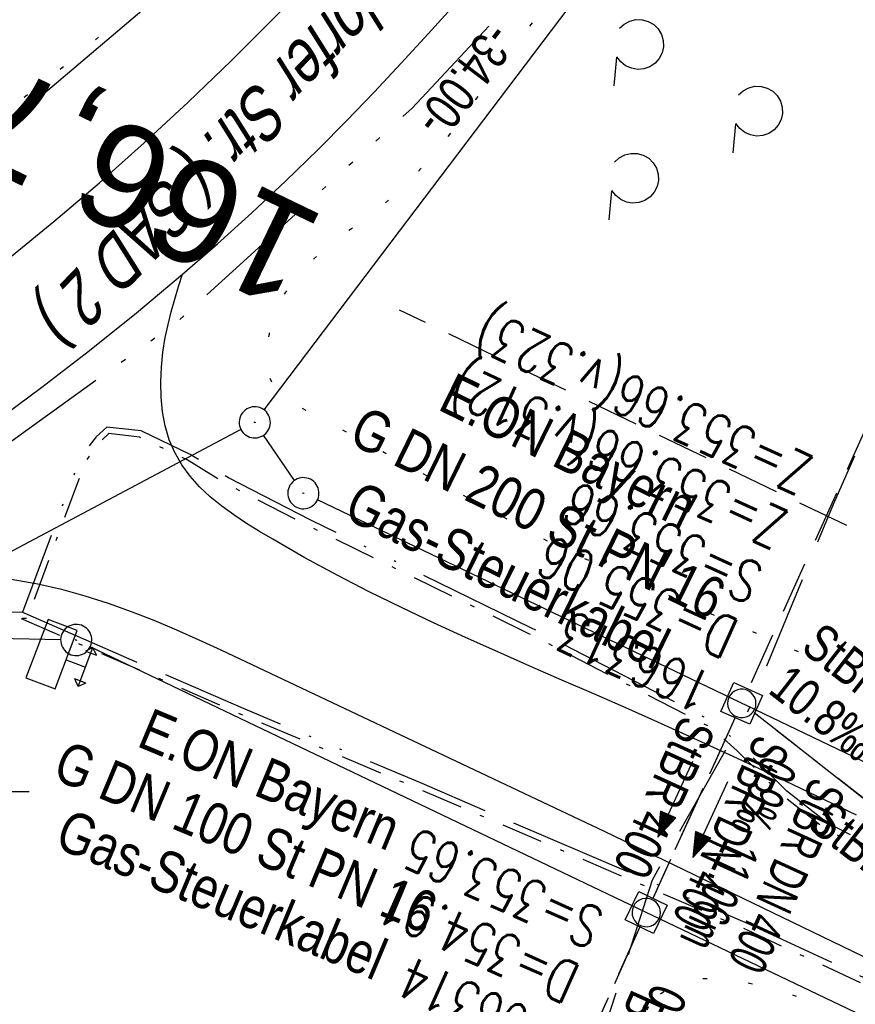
# Model space of a CAD drawing. Extents: x 508892 to 509489, y 458506 to 459473.
# Tile 54 of 63: x 509205 to 509245, y 459290 to 459337. Entities that reach past the tile are written whole.
import ezdxf
from ezdxf.enums import TextEntityAlignment as Align

# ---------------------------------------------------------------- set-up
doc = ezdxf.new("R2010")
doc.units = 0
doc.header["$LTSCALE"] = 10
doc.header["$MEASUREMENT"] = 0
for name, pattern in [('ACAD_ISO13W100', [36, 12, -3, 12, -3, 0, -3, 0, -3]), ('ACAD_ISO14W100', [25.5, 12, -3, 0.5, -3, 0.5, -3, 0.5, -3]), ('ACAD_ISO16W100', [73, 15, -6.5, 15, -6.5, 15, -7, 1, -7]), ('LT00', [0]), ('LT07', [0.22, 0.02, -0.2]), ('LT08', [0.42, 0.2, -0.1, 0.02, -0.1]), ('LT12', [0.4, 0.3, -0.1]), ('LT17', [0.15, 0.1, -0.05]), ('STRICHLINIE2', [0.375, 0.25, -0.125])]:
    doc.linetypes.add(name, pattern=pattern)
doc.layers.get('0').update_dxf_attribs({"linetype": 'LT00'})
for name, color, linetype in [('--EK_FBR', 1, 'LT00'), ('--EK_Halt-Pfeil', 4, 'LT00'), ('--EK_Haltung', 7, 'STRICHLINIE2'), ('--EK_Haltung-Text', 140, 'LT00'), ('--EK_Schacht-Text', 5, 'LT00'), ('--EK_ST-93-1', 30, 'LT17'), ('--EL_DFK_AB_L', 21, 'LT00'), ('--EL_DFK_AB_P', 7, 'LT00'), ('--EL_Halt-Pfeil', 4, 'LT00'), ('--EL_Haltung', 182, 'STRICHLINIE2'), ('--EL_Haltung-Text', 182, 'LT00'), ('ABSTAND', 8, 'LT00'), ('BAB-KABEL', 220, 'ACAD_ISO16W100'), ('DFK_AB_L', 21, 'LT00'), ('DFK_AB_P', 7, 'LT00'), ('DFK_BES-NAME', 255, 'LT00'), ('DFK_KATASTER', 250, 'LT00'), ('DL', 182, 'LT12'), ('DL_PFEIL', 201, 'LT00'), ('DL_TEXT', 182, 'LT00'), ('GASLTG', 250, 'ACAD_ISO13W100'), ('GASLTG_TEXT', 250, 'Continuous'), ('GEHOELZ_SYMB', 252, 'Continuous'), ('TELEKOM', 210, 'ACAD_ISO14W100'), ('V111_AFBR_BAB', 250, 'LT00'), ('V111_GEHOELZ', 250, 'LT07'), ('V111_KA_MULD', 182, 'LT00'), ('V111_RASTER', 250, 'LT00'), ('V111_STROM', 80, 'LT00')]:
    doc.layers.add(name, color=color, linetype=linetype)
doc.styles.add('Beschrift', font='ARIAL.TTF')
doc.styles.add('Haltungsbeschriftung', font='ARIAL.TTF', dxfattribs={"width": 0.75})
doc.styles.add('schachtbeschriftung', font='romans.shx', dxfattribs={"width": 0.75, "height": 2})
doc.styles.get("Standard").update_dxf_attribs({"font": 'ARIAL.TTF'})
doc.styles.add('Versorgungsltg', font='ARIAL.TTF', dxfattribs={"width": 0.8, "height": 2})

# ---------------------------------------------------------------- blocks, each defined once
blk = doc.blocks.new('SYMB0003')
at = {"color": 0, "linetype": 'ByBlock'}
for p, q in [((-0.015712, 0), (0.010166, 0.012015)), ((0, -0.021257), (-0.015712, 0)), ((0.010166, 0.012015), (0, -0.021257))]:
    blk.add_line(p, q, dxfattribs=at)
for points in [[(-0.031395, 0.499013), (-0.093691, 0.491144), (-0.154509, 0.475528), (-0.21289, 0.452414), (-0.267913, 0.422164), (-0.318712, 0.385257), (-0.364484, 0.342274), (-0.404509, 0.293893), (-0.438154, 0.240877), (-0.464888, 0.184062), (-0.484292, 0.124345), (-0.496058, 0.062667), (-0.5, 0)], [(0.5, 0), (0.496057, 0.062667), (0.484292, 0.124345), (0.464888, 0.184062), (0.438153, 0.240877), (0.404509, 0.293893), (0.364484, 0.342274), (0.318712, 0.385257), (0.267913, 0.422164), (0.21289, 0.452414), (0.154509, 0.475528), (0.093691, 0.491144), (0.031395, 0.499013), (-0.031395, 0.499013)], [(-0.5, 0), (-0.496058, -0.062667), (-0.484292, -0.124345), (-0.464888, -0.184062), (-0.438154, -0.240877), (-0.404509, -0.293893), (-0.364485, -0.342274), (-0.318712, -0.385257), (-0.267914, -0.422164), (-0.21289, -0.452414), (-0.154509, -0.475529), (-0.093691, -0.491144), (-0.031395, -0.499014), (0.031395, -0.499014)], [(0.031395, -0.499014), (0.093691, -0.491144), (0.154509, -0.475529), (0.21289, -0.452414), (0.267914, -0.422164), (0.318712, -0.385257), (0.364485, -0.342274), (0.404509, -0.293893), (0.438154, -0.240877), (0.464889, -0.184062), (0.484292, -0.124345), (0.496058, -0.062667), (0.5, 0)]]:
    blk.add_lwpolyline(points, dxfattribs=at)
blk = doc.blocks.new('SYMB0702')
at = {"color": 0, "linetype": 'ByBlock'}
for p, q in [((0.071716, 0.203284), (0.071716, 0.146716)), ((0.1, 0.175), (-0.1, 0.175)), ((0, 0.075), (0, 0.175))]:
    blk.add_line(p, q, dxfattribs=at)
for points in [[(-0.071716, 0.203284), (-0.1, 0.175), (-0.071716, 0.146716), (-0.071716, 0.203284)], [(0.071716, 0.203284), (0.1, 0.175), (0.071716, 0.146716)], [(0.15, 0.075), (-0.15, 0.075), (-0.15, -0.075), (0.15, -0.075), (0.15, 0.075)]]:
    blk.add_lwpolyline(points, dxfattribs=at)
blk = doc.blocks.new('GEHOELZ_SYMB')
at = {"layer": 'GEHOELZ_SYMB'}
blk.add_line((0, 0), (1.4, 0), dxfattribs=at)
blk.add_lwpolyline([(-1.388, 0.017), (-1.612, 0.221), (-1.778, 0.474), (-1.876, 0.761), (-1.898, 1.063), (-1.844, 1.361), (-1.718, 1.636), (-1.526, 1.87), (-1.282, 2.05), (-1, 2.162), (-0.7, 2.2), (-0.4, 2.162), (-0.118, 2.05), (0.126, 1.87), (0.318, 1.636), (0.444, 1.361), (0.498, 1.063), (0.476, 0.761), (0.378, 0.474), (0.212, 0.221), (-0.012, 0.017)], dxfattribs=at)
blk = doc.blocks.new('SYMB1210')
at = {"color": 0, "linetype": 'ByBlock'}
blk.add_line((0.018815, -0.179014), (0.055623, -0.17119), dxfattribs=at)
for points in [[(-0.2, -0.2), (-0.2, 0.2), (0.2, 0.2), (0.2, -0.2), (-0.2, -0.2)], [(0.018815, 0.179014), (-0.018815, 0.179014), (-0.055623, 0.17119), (-0.09, 0.155885), (-0.120444, 0.133766), (-0.145623, 0.105801), (-0.164438, 0.073213), (-0.176067, 0.037424), (-0.18, 0)], [(0.18, 0), (0.176067, 0.037424), (0.164438, 0.073213), (0.145623, 0.105801), (0.120444, 0.133766), (0.09, 0.155885), (0.055623, 0.17119), (0.018815, 0.179014)], [(-0.18, 0), (-0.176067, -0.037424), (-0.164438, -0.073213), (-0.145623, -0.105801), (-0.120444, -0.133766), (-0.09, -0.155885), (-0.055623, -0.17119), (-0.018815, -0.179014), (0.018815, -0.179014)], [(0.055623, -0.17119), (0.09, -0.155885), (0.120444, -0.133766), (0.145623, -0.105801), (0.164438, -0.073213), (0.176067, -0.037424), (0.18, 0)]]:
    blk.add_lwpolyline(points, dxfattribs=at)
blk = doc.blocks.new('SYMB0070')
at = {"color": 0, "linetype": 'ByBlock'}
for p, q in [((-0.5, 0), (0.2, 0)), ((0.5, 0), (0.2, 0.1)), ((0.2, 0.1), (0.2, 0)), ((0.468, 0), (0.21, 0.086)), ((0.21, 0.086), (0.21, -0.086)), ((0.21, -0.086), (0.468, 0)), ((0.22, -0.072), (0.437, 0)), ((0.23, -0.058), (0.405, 0)), ((0.24, -0.045), (0.374, 0)), ((0.342, 0), (0.25, 0.031)), ((0.25, 0.031), (0.25, -0.031)), ((0.25, -0.031), (0.342, 0)), ((0.26, -0.017), (0.31, 0)), ((0.27, -0.003), (0.279, 0))]:
    blk.add_line(p, q, dxfattribs=at)
for points in [[(0.2, 0), (0.2, -0.1), (0.5, 0)], [(0.437, 0), (0.22, 0.072), (0.22, -0.072)], [(0.405, 0), (0.23, 0.058), (0.23, -0.058)], [(0.374, 0), (0.24, 0.045), (0.24, -0.045)], [(0.31, 0), (0.26, 0.017), (0.26, -0.017)], [(0.279, 0), (0.27, 0.003), (0.27, -0.003)]]:
    blk.add_lwpolyline(points, dxfattribs=at)

msp = doc.modelspace()

# ---------------------------------------------------------------- linework, layer by layer
at = {"layer": '--EK_FBR'}
for points in [[(509184.854, 459312.66), (509186.496, 459313.676), (509188.136, 459314.695), (509189.771, 459315.719), (509191.401, 459316.752), (509193.023, 459317.796), (509194.634, 459318.854), (509196.234, 459319.929), (509197.82, 459321.025), (509199.389, 459322.143), (509201.696, 459323.855), (509203.963, 459325.622), (509206.19, 459327.439), (509208.38, 459329.306), (509210.53, 459331.219), (509212.644, 459333.174), (509214.72, 459335.171), (509216.624, 459337.069), (509218.494, 459339.001)], [(509187.998, 459307.591), (509189.72, 459308.687), (509191.441, 459309.786), (509193.157, 459310.889), (509194.869, 459312), (509196.574, 459313.121), (509198.269, 459314.254), (509199.955, 459315.403), (509201.628, 459316.569), (509203.287, 459317.755), (509205.611, 459319.473), (509207.901, 459321.237), (509210.155, 459323.047), (509212.372, 459324.904), (509214.051, 459326.364), (509215.705, 459327.854), (509217.33, 459329.373), (509218.925, 459330.924), (509220.268, 459332.281), (509221.592, 459333.658), (509222.897, 459335.052), (509224.189, 459336.46), (509225.47, 459337.878)], [(509244.799, 459298.878), (509242.889, 459299.796), (509240.979, 459300.707), (509239.069, 459301.607), (509237.16, 459302.491), (509235.251, 459303.356), (509233.708, 459304.041), (509232.165, 459304.715), (509230.623, 459305.385), (509229.08, 459306.057), (509227.538, 459306.736), (509225.995, 459307.427), (509224.452, 459308.137), (509222.908, 459308.87), (509221.362, 459309.632), (509219.815, 459310.43), (509218.266, 459311.268), (509216.715, 459312.152), (509216.081, 459312.529), (509215.455, 459312.919), (509214.846, 459313.324), (509214.261, 459313.751), (509213.709, 459314.201), (509213.199, 459314.679), (509212.738, 459315.19), (509212.335, 459315.736), (509211.999, 459316.322), (509211.737, 459316.945), (509211.544, 459317.603), (509211.414, 459318.288), (509211.343, 459318.994), (509211.326, 459319.711), (509211.357, 459320.432), (509211.432, 459321.15), (509211.545, 459321.857), (509211.677, 459322.485), (509211.832, 459323.101), (509212.002, 459323.707), (509212.184, 459324.307), (509212.372, 459324.904)], [(509204.125, 459310.24), (509205.406, 459310.014), (509206.551, 459309.752), (509207.681, 459309.439), (509208.799, 459309.082), (509209.904, 459308.687), (509210.998, 459308.258), (509212.081, 459307.802), (509213.153, 459307.324), (509214.217, 459306.83), (509232.661, 459298.109), (509247.926, 459290.741), (509284.926, 459273.205)]]:
    msp.add_lwpolyline(points, dxfattribs=at)
at = {"layer": '--EK_Haltung'}
for p, q in [((509259.236, 459348.565), (509239.59, 459304.945)), ((509257.701, 459289.864), (509239.873, 459303.8)), ((509238.97, 459303.579), (509234.997, 459294.882)), ((509234.379, 459293.515), (509228.052, 459279.361))]:
    msp.add_line(p, q, dxfattribs=at)
at = {"layer": '--EK_ST-93-1', "ltscale": 2.5}
msp.add_line((509274.738, 459298.17), (509222.81, 459323.177), dxfattribs=at)
at = {"layer": '--EL_DFK_AB_L'}
for p, q in [((509216.303, 459318.377), (509235.927, 459344.281)), ((509217.766, 459314.988), (509216.275, 459317.16)), ((509304.614, 459272.964), (509218.867, 459314.046)), ((509197.3, 459307.533), (509206.51, 459307.327)), ((509290.394, 459267.573), (509207.937, 459306.986))]:
    msp.add_line(p, q, dxfattribs=at)
at = {"layer": '--EL_Haltung'}
for p, q in [((509259.236, 459348.565), (509239.59, 459304.945)), ((509257.701, 459289.864), (509239.873, 459303.8)), ((509238.97, 459303.579), (509234.997, 459294.882)), ((509234.379, 459293.515), (509228.052, 459279.361))]:
    msp.add_line(p, q, dxfattribs=at)
at = {"layer": 'BAB-KABEL', "ltscale": 0.03, "flags": 128}
msp.add_lwpolyline([(509299.722, 459442.541), (509274.625, 459384.823), (509267.631, 459368.489), (509243.678, 459313.82), (509239.637, 459304.02), (509234.976, 459295.765), (509226.288, 459268.825), (509215.476, 459236.791), (509200.001, 459191.227), (509193.631, 459178.045), (509172.846, 459133.934), (509148.464, 459083.907), (509126.649, 459038.885), (509124.71, 459016.934), (509122.179, 459009.741), (509117.317, 458994.531), (509111.817, 458976.328), (509100.507, 458938.303), (509091.196, 458907.517), (509082.968, 458878.7), (509074.87, 458850.138), (509067.165, 458819.129), (509061.589, 458795.767), (509054.94, 458765.751), (509049.887, 458743.543), (509046.033, 458723.612), (509042.448, 458703.978), (509036.153, 458673.069), (509032.595, 458654.805), (509028.862, 458630.359), (509025.782, 458607.356), (509022.865, 458586.792), (509019.457, 458565.396), (509018.671, 458559.848)], dxfattribs=at)
at = {"layer": 'DFK_AB_L'}
for p, q in [((509216.303, 459318.377), (509235.927, 459344.281)), ((509217.766, 459314.988), (509216.275, 459317.16)), ((509304.614, 459272.964), (509218.867, 459314.046)), ((509197.3, 459307.533), (509206.51, 459307.327)), ((509290.394, 459267.573), (509207.937, 459306.986))]:
    msp.add_line(p, q, dxfattribs=at)
at = {"layer": 'DFK_KATASTER'}
for p, q in [((509195.252, 459324.736), (509213.168, 459339.934)), ((509215.188, 459317.428), (509197.213, 459307.9))]:
    msp.add_line(p, q, dxfattribs=at)
at = {"layer": 'DL'}
for p, q in [((509257.701, 459289.864), (509239.873, 459303.8)), ((509238.97, 459303.579), (509234.997, 459294.882)), ((509234.379, 459293.515), (509228.052, 459279.361))]:
    msp.add_line(p, q, dxfattribs=at)
at = {"layer": 'GASLTG', "ltscale": 0.05, "flags": 128}
for points in [[(509437.09, 459390.463), (509428.45, 459387.855), (509407.165, 459382.361), (509385.478, 459378.15), (509377.068, 459376.743), (509356.916, 459372.989), (509353.245, 459372.221), (509352.305, 459371.751), (509351.451, 459371.069), (509350.597, 459369.662), (509337.3, 459345.937), (509319.185, 459311.226), (509306.805, 459286.734), (509301.126, 459273.234), (509300.224, 459271.073), (509293.853, 459273.895), (509280.489, 459280.535), (509249.961, 459295.186), (509245.344, 459297.51), (509243.397, 459298.512), (509241.45, 459300.044), (509239.269, 459302.195), (509237.971, 459303.345), (509229.173, 459307.882), (509218.548, 459313.074), (509214.584, 459315.102), (509212.746, 459316.233), (509210.385, 459317.364), (509208.734, 459317.553), (509208.216, 459317.082), (509207.46, 459316.092), (509204.678, 459308.643), (509193.64, 459308.371), (509186.173, 459304.473), (509186.814, 459303.043), (509187.589, 459288.693)], [(509204.678, 459308.643), (509215.293, 459304.023), (509223.884, 459300.419), (509239.689, 459293.631), (509252.781, 459287.527), (509284.465, 459272.471), (509295.382, 459267.736), (509312.38, 459256.172), (509334.001, 459240.645), (509351.802, 459227.539), (509353.784, 459226.01), (509361.074, 459220.065), (509364.996, 459217.291), (509368.29, 459214.221), (509370.885, 459211.854), (509372.499, 459210.587), (509373.736, 459209.743), (509374.083, 459209.728), (509374.611, 459210.135), (509376.548, 459212.407), (509378.208, 459214.895), (509379.656, 459216.041), (509384.219, 459212.596), (509391.896, 459206.581), (509407.304, 459195.616), (509419.149, 459187.519), (509419.217, 459187.474)]]:
    msp.add_lwpolyline(points, dxfattribs=at)
at = {"layer": 'GASLTG', "color": 80, "linetype": 'LT08', "flags": 128}
for points in [[(509437.55, 459390.289), (509428.53, 459387.566), (509407.231, 459382.069), (509385.527, 459377.854), (509377.12, 459376.447), (509356.974, 459372.694), (509353.345, 459371.935), (509352.467, 459371.497), (509351.68, 459370.868), (509350.857, 459369.511), (509337.564, 459345.795), (509319.451, 459311.089), (509307.078, 459286.608), (509301.402, 459273.118), (509300.382, 459270.674), (509293.726, 459273.623), (509280.358, 459280.266), (509249.828, 459294.917), (509245.208, 459297.243), (509243.234, 459298.258), (509241.252, 459299.818), (509239.064, 459301.976), (509237.8, 459303.095), (509229.039, 459307.614), (509218.414, 459312.806), (509214.437, 459314.84), (509212.602, 459315.97), (509210.301, 459317.072), (509208.835, 459317.239), (509208.437, 459316.878), (509207.726, 459315.945), (509204.888, 459308.348), (509193.717, 459308.073), (509186.562, 459304.338), (509187.11, 459303.114), (509187.873, 459288.993), (509189.058, 459288.993)], [(509204.619, 459308.342), (509215.175, 459303.747), (509223.767, 459300.143), (509239.566, 459293.357), (509252.653, 459287.256), (509284.341, 459272.198), (509295.237, 459267.472), (509312.208, 459255.926), (509333.826, 459240.401), (509351.621, 459227.299), (509353.597, 459225.775), (509360.892, 459219.826), (509364.806, 459217.057), (509368.086, 459214), (509370.691, 459211.625), (509372.321, 459210.345), (509373.638, 459209.447), (509374.179, 459209.424), (509374.819, 459209.917), (509376.788, 459212.226), (509378.431, 459214.689), (509379.66, 459215.661), (509384.036, 459212.359), (509391.717, 459206.341), (509407.132, 459195.37), (509418.981, 459187.27), (509419.108, 459187.186)]]:
    msp.add_lwpolyline(points, dxfattribs=at)
at = {"layer": 'TELEKOM', "ltscale": 0.05, "flags": 128}
msp.add_lwpolyline([(509248.747, 459368.272), (509239.37, 459353.328), (509231.087, 459341.066), (509223.423, 459332.896), (509212.051, 459322.555), (509190.302, 459306.894), (509185.53, 459304.46), (509182.689, 459303.04), (509180.15, 459301.011), (509178.324, 459298.88), (509177.613, 459296.04), (509178.12, 459292.287), (509159.878, 459289.755), (509157.404, 459289.342), (509155.342, 459300.264), (509155.007, 459300.165)], dxfattribs=at)
at = {"layer": 'V111_AFBR_BAB'}
for points in [[(509184.854, 459312.66), (509186.496, 459313.676), (509188.136, 459314.695), (509189.771, 459315.719), (509191.401, 459316.752), (509193.023, 459317.796), (509194.634, 459318.854), (509196.234, 459319.929), (509197.82, 459321.025), (509199.389, 459322.143), (509201.696, 459323.855), (509203.963, 459325.622), (509206.19, 459327.439), (509208.38, 459329.306), (509210.53, 459331.219), (509212.644, 459333.174), (509214.72, 459335.171), (509216.624, 459337.069), (509218.494, 459339.001)], [(509187.998, 459307.591), (509189.72, 459308.687), (509191.441, 459309.786), (509193.157, 459310.889), (509194.869, 459312), (509196.574, 459313.121), (509198.269, 459314.254), (509199.955, 459315.403), (509201.628, 459316.569), (509203.287, 459317.755), (509205.611, 459319.473), (509207.901, 459321.237), (509210.155, 459323.047), (509212.372, 459324.904), (509214.051, 459326.364), (509215.705, 459327.854), (509217.33, 459329.373), (509218.925, 459330.924), (509220.268, 459332.281), (509221.592, 459333.658), (509222.897, 459335.052), (509224.189, 459336.46), (509225.47, 459337.878)], [(509244.799, 459298.878), (509242.889, 459299.796), (509240.979, 459300.707), (509239.069, 459301.607), (509237.16, 459302.491), (509235.251, 459303.356), (509233.708, 459304.041), (509232.165, 459304.715), (509230.623, 459305.385), (509229.08, 459306.057), (509227.538, 459306.736), (509225.995, 459307.427), (509224.452, 459308.137), (509222.908, 459308.87), (509221.362, 459309.632), (509219.815, 459310.43), (509218.266, 459311.268), (509216.715, 459312.152), (509216.081, 459312.529), (509215.455, 459312.919), (509214.846, 459313.324), (509214.261, 459313.751), (509213.709, 459314.201), (509213.199, 459314.679), (509212.738, 459315.19), (509212.335, 459315.736), (509211.999, 459316.322), (509211.737, 459316.945), (509211.544, 459317.603), (509211.414, 459318.288), (509211.343, 459318.994), (509211.326, 459319.711), (509211.357, 459320.432), (509211.432, 459321.15), (509211.545, 459321.857), (509211.677, 459322.485), (509211.832, 459323.101), (509212.002, 459323.707), (509212.184, 459324.307), (509212.372, 459324.904)], [(509204.125, 459310.24), (509205.406, 459310.014), (509206.551, 459309.752), (509207.681, 459309.439), (509208.799, 459309.082), (509209.904, 459308.687), (509210.998, 459308.258), (509212.081, 459307.802), (509213.153, 459307.324), (509214.217, 459306.83), (509232.661, 459298.109), (509247.926, 459290.741), (509284.926, 459273.205)]]:
    msp.add_lwpolyline(points, dxfattribs=at)
at = {"layer": 'V111_GEHOELZ', "flags": 128}
for points in [[(509180.663, 459318.033), (509182.66, 459319.229), (509184.657, 459320.428), (509186.653, 459321.631), (509188.646, 459322.84), (509190.637, 459324.058), (509192.625, 459325.286), (509194.609, 459326.528), (509196.15, 459327.505), (509197.685, 459328.494), (509199.21, 459329.498), (509200.723, 459330.52), (509202.219, 459331.562), (509203.696, 459332.628), (509205.149, 459333.72), (509206.577, 459334.842), (509207.974, 459335.995), (509209.338, 459337.184), (509210.666, 459338.411), (509211.911, 459339.632), (509213.122, 459340.888), (509214.304, 459342.174), (509215.459, 459343.487), (509216.592, 459344.823), (509217.706, 459346.178), (509218.806, 459347.549), (509219.894, 459348.931), (509220.974, 459350.321), (509222.051, 459351.715), (509223.127, 459353.109), (509224.207, 459354.501), (509225.191, 459355.755), (509226.177, 459357.007), (509227.162, 459358.257), (509228.143, 459359.509), (509229.116, 459360.765), (509230.078, 459362.027), (509231.025, 459363.298), (509231.955, 459364.58), (509232.863, 459365.876), (509233.746, 459367.188), (509234.83, 459368.881), (509235.871, 459370.601), (509236.874, 459372.346), (509237.843, 459374.113), (509238.78, 459375.9), (509239.69, 459377.704), (509240.575, 459379.522), (509241.44, 459381.353), (509242.288, 459383.192), (509243.123, 459385.039), (509243.948, 459386.89), (509244.739, 459388.681), (509245.52, 459390.475), (509246.289, 459392.273), (509247.042, 459394.075), (509247.777, 459395.884), (509248.488, 459397.699), (509249.175, 459399.522), (509249.832, 459401.354), (509250.457, 459403.197), (509251.046, 459405.05), (509251.565, 459406.801), (509252.054, 459408.562), (509252.515, 459410.331), (509252.952, 459412.108), (509253.37, 459413.891), (509253.771, 459415.679), (509254.158, 459417.471), (509254.537, 459419.266), (509254.91, 459421.063), (509255.28, 459422.86), (509256.053, 459426.595), (509256.832, 459430.327), (509257.621, 459434.054), (509258.421, 459437.774), (509259.233, 459441.488), (509260.06, 459445.192), (509260.506, 459447.161), (509260.954, 459449.13), (509261.398, 459451.099), (509261.836, 459453.07), (509262.263, 459455.046), (509262.591, 459456.617)], [(509277.935, 459450.801), (509277.925, 459450.764), (509277.546, 459449.268), (509277.171, 459447.769), (509276.796, 459446.267), (509276.413, 459444.766), (509276.019, 459443.266), (509275.606, 459441.768), (509275.06, 459439.898), (509274.481, 459438.036), (509273.876, 459436.182), (509273.248, 459434.337), (509272.603, 459432.501), (509271.944, 459430.673), (509271.277, 459428.855), (509270.605, 459427.047), (509269.935, 459425.249), (509269.269, 459423.461), (509268.612, 459421.684), (509267.97, 459419.919), (509267.495, 459418.583), (509267.032, 459417.248), (509266.586, 459415.909), (509266.157, 459414.558), (509265.75, 459413.191), (509265.365, 459411.802), (509265.006, 459410.385), (509264.674, 459408.934), (509264.374, 459407.444), (509264.106, 459405.908), (509263.873, 459404.321), (509263.827, 459403.943), (509263.798, 459403.572), (509263.804, 459403.218), (509263.861, 459402.893), (509263.983, 459402.606), (509264.18, 459402.367), (509264.44, 459402.167), (509264.746, 459401.997), (509265.08, 459401.848), (509265.426, 459401.711), (509266.195, 459401.416), (509266.94, 459401.138), (509267.667, 459400.877), (509268.385, 459400.635), (509269.098, 459400.411), (509269.815, 459400.206), (509270.541, 459400.021), (509271.303, 459399.849), (509272.078, 459399.69), (509272.862, 459399.536), (509273.65, 459399.379), (509274.436, 459399.209), (509275.218, 459399.02), (509275.99, 459398.802), (509276.748, 459398.548), (509277.487, 459398.249), (509278.202, 459397.898), (509278.889, 459397.485), (509279.544, 459397.004), (509279.922, 459396.675), (509280.275, 459396.32), (509280.594, 459395.941), (509280.866, 459395.538), (509281.082, 459395.114), (509281.231, 459394.672), (509281.309, 459394.187), (509281.315, 459393.688), (509281.268, 459393.179), (509281.182, 459392.665), (509281.073, 459392.151), (509280.729, 459390.734), (509280.339, 459389.346), (509279.906, 459387.984), (509279.435, 459386.645), (509278.932, 459385.326), (509278.399, 459384.025), (509277.843, 459382.737), (509277.266, 459381.461), (509276.674, 459380.193), (509276.072, 459378.93), (509275.462, 459377.669), (509274.851, 459376.408), (509274.242, 459375.143), (509273.641, 459373.871), (509273.05, 459372.589), (509272.476, 459371.295), (509271.91, 459369.962), (509271.36, 459368.617), (509270.822, 459367.262), (509270.29, 459365.901), (509269.76, 459364.539), (509269.227, 459363.177), (509268.686, 459361.821), (509268.132, 459360.473), (509267.56, 459359.136), (509266.966, 459357.816), (509266.344, 459356.514), (509265.691, 459355.234), (509265, 459353.981), (509264.267, 459352.757), (509263.488, 459351.566), (509262.657, 459350.411), (509261.77, 459349.296), (509260.821, 459348.225), (509260.409, 459347.797), (509259.981, 459347.384), (509259.531, 459346.994), (509259.056, 459346.635), (509258.549, 459346.313), (509258.083, 459346.071), (509257.596, 459345.871), (509257.095, 459345.723), (509256.585, 459345.635), (509256.072, 459345.616), (509255.658, 459345.653), (509255.245, 459345.727), (509254.833, 459345.824), (509254.422, 459345.929), (509254.012, 459346.027), (509253.601, 459346.105), (509253.189, 459346.147), (509252.739, 459346.141), (509252.287, 459346.086), (509251.837, 459345.992), (509251.388, 459345.868), (509250.943, 459345.725), (509250.085, 459345.416), (509249.241, 459345.079), (509248.407, 459344.726), (509247.579, 459344.364), (509246.756, 459344.003), (509245.933, 459343.653), (509245.106, 459343.324), (509244.274, 459343.024), (509243.432, 459342.764), (509242.576, 459342.552), (509241.705, 459342.399), (509241.025, 459342.324), (509240.337, 459342.279), (509239.644, 459342.252), (509238.949, 459342.234), (509238.255, 459342.213), (509237.564, 459342.179), (509236.881, 459342.121), (509236.208, 459342.03), (509235.549, 459341.894), (509234.906, 459341.703), (509234.265, 459341.44), (509233.644, 459341.117), (509233.045, 459340.742), (509232.467, 459340.322), (509231.912, 459339.868), (509231.378, 459339.386), (509230.679, 459338.692), (509230.016, 459337.969), (509229.384, 459337.222), (509228.776, 459336.456), (509228.188, 459335.676), (509227.613, 459334.887), (509227.044, 459334.095), (509226.477, 459333.304), (509225.904, 459332.52), (509225.32, 459331.748), (509224.72, 459330.992), (509224.096, 459330.258), (509223.444, 459329.552), (509222.756, 459328.877), (509222.028, 459328.24), (509221.514, 459327.834), (509220.987, 459327.439), (509220.454, 459327.05), (509219.923, 459326.658), (509219.402, 459326.255), (509218.898, 459325.836), (509218.419, 459325.392), (509217.972, 459324.917), (509217.566, 459324.403), (509217.208, 459323.842), (509216.905, 459323.228), (509216.665, 459322.554), (509216.538, 459322.031), (509216.455, 459321.491), (509216.425, 459320.952), (509216.457, 459320.43), (509216.559, 459319.945), (509216.739, 459319.512), (509217.006, 459319.151), (509217.367, 459318.878), (509230.667, 459311.683), (509241.58, 459306.933), (509248.26, 459303.958), (509253.077, 459301.85), (509254.617, 459303.049), (509256.104, 459304.313), (509257.534, 459305.642), (509258.904, 459307.032), (509260.212, 459308.481), (509261.455, 459309.986), (509262.631, 459311.543), (509263.738, 459313.151), (509264.773, 459314.806)], [(509199.934, 459195.884), (509200.704, 459198.784), (509201.476, 459201.683), (509202.252, 459204.581), (509203.034, 459207.477), (509203.823, 459210.371), (509204.622, 459213.262), (509205.405, 459216.051), (509206.202, 459218.836), (509207.016, 459221.616), (509207.85, 459224.389), (509208.708, 459227.156), (509209.592, 459229.914), (509210.506, 459232.663), (509211.453, 459235.403), (509212.436, 459238.132), (509213.457, 459240.849), (509214.522, 459243.554), (509215.631, 459246.245), (509216.789, 459248.922), (509217.552, 459250.616), (509218.33, 459252.305), (509219.122, 459253.989), (509219.922, 459255.669), (509220.726, 459257.345), (509221.53, 459259.019), (509222.331, 459260.692), (509223.123, 459262.363), (509223.902, 459264.033), (509224.665, 459265.705), (509225.407, 459267.377), (509226.125, 459269.051), (509226.813, 459270.727), (509227.468, 459272.407), (509227.912, 459273.601), (509228.342, 459274.798), (509228.765, 459275.998), (509229.185, 459277.202), (509229.608, 459278.411), (509230.041, 459279.624), (509230.487, 459280.843), (509230.954, 459282.068), (509231.446, 459283.3), (509231.968, 459284.539), (509232.527, 459285.787), (509233.129, 459287.042), (509233.42, 459287.618), (509233.725, 459288.184), (509234.047, 459288.728), (509234.389, 459289.238), (509234.757, 459289.701), (509235.152, 459290.106), (509235.579, 459290.442), (509236.122, 459290.733), (509236.709, 459290.923), (509237.336, 459291.021), (509237.998, 459291.037), (509238.69, 459290.981), (509239.409, 459290.864), (509240.151, 459290.696), (509240.909, 459290.487), (509241.681, 459290.247), (509242.462, 459289.987), (509243.247, 459289.717)]]:
    msp.add_lwpolyline(points, dxfattribs=at)
at = {"layer": 'V111_RASTER'}
msp.add_line((509205.001, 459300), (509195.001, 459300), dxfattribs=at)

# ---------------------------------------------------------------- block references
at = {"layer": '--EK_Halt-Pfeil', "xscale": 3.99999999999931, "yscale": 4, "zscale": 4, "rotation": 245.4465200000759}
msp.add_blockref('SYMB0070', (509236.074, 459299.646), dxfattribs=at)
at = {"layer": '--EL_DFK_AB_P', "xscale": 1.500000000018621, "yscale": 1.5, "zscale": 1.5, "rotation": 264.7377099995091}
for p in [(509215.85, 459317.779), (509218.19, 459314.369), (509207.26, 459307.31)]:
    msp.add_blockref('SYMB0003', p, dxfattribs=at)
at = {"layer": '--EL_Halt-Pfeil', "xscale": 3.99999999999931, "yscale": 4, "zscale": 4, "rotation": 245.4465200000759}
msp.add_blockref('SYMB0070', (509236.074, 459299.646), dxfattribs=at)
at = {"layer": 'DFK_AB_P', "xscale": 1.500000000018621, "yscale": 1.5, "zscale": 1.5, "rotation": 264.7377099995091}
for p in [(509215.85, 459317.779), (509218.19, 459314.369), (509207.26, 459307.31)]:
    msp.add_blockref('SYMB0003', p, dxfattribs=at)
at = {"layer": 'DL_PFEIL', "xscale": 3.99999999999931, "yscale": 4, "zscale": 4, "rotation": 245.4465200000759}
msp.add_blockref('SYMB0070', (509237.758, 459298.665), dxfattribs=at)
at = {"layer": 'GEHOELZ_SYMB', "rotation": 264.7377000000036}
for p in [(509233.258, 459335.351), (509238.985, 459332.144), (509233.019, 459328.918)]:
    msp.add_blockref('GEHOELZ_SYMB', p, dxfattribs=at)
at = {"layer": 'V111_KA_MULD', "zscale": 3.8}
for p, xscale, yscale, rotation in [((509239.282, 459304.261), 3.799999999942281, 3.799999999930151, 335.9909126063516), ((509234.685, 459294.2), 3.799999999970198, 3.800000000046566, 334.4527881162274)]:
    msp.add_blockref('SYMB1210', p, dxfattribs=dict(at, xscale=xscale, yscale=yscale, rotation=rotation))
at = {"layer": 'V111_STROM', "xscale": 10.00000000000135, "yscale": 10, "zscale": 10, "rotation": 249.2378999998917}
msp.add_blockref('SYMB0702', (509206.074, 459306.628), dxfattribs=at)

# ---------------------------------------------------------------- texts
at = {"layer": '--EK_Haltung-Text', "style": 'Haltungsbeschriftung'}
for s, rotation, width, p in [('StBR DN 300', -38.0107, 0.75, (509242.064, 459306.823)), ('10.8‰ 24.13m', -38.0107, 0.75, (509240.488, 459304.806)), ('0.9‰ 11.06m', -114.5535, 0.65, (509240.35, 459301.853)), ('StBR DN 400', -114.5535, 0.65, (509242.679, 459300.789)), ('0.6‰ 17.00m', -114.0856, 0.75, (509235.07, 459290.891))]:
    msp.add_text(s, height=1.8, rotation=rotation, dxfattribs=dict(at, width=width)).set_placement(p)
at = {"layer": '--EK_Schacht-Text', "style": 'schachtbeschriftung', "width": 0.75}
for s, rotation, p in [('Z=353.66(v.323)', -204.5535, (509242.845, 459316.046)), ('Z=353.66(v.312)', -204.5535, (509241.648, 459313.427)), ('S=353.66', -204.5535, (509240.451, 459310.807)), ('D=355.06', -204.5535, (509239.254, 459308.187)), ('166313', -204.5535, (509238.058, 459305.568)), ('S=353.65', -204.0856, (509232.781, 459294.229)), ('D=354.91', -204.0856, (509231.606, 459291.6)), ('166314', -204.0856, (509230.431, 459288.971))]:
    msp.add_text(s, height=2, rotation=rotation, dxfattribs=at).set_placement(p)
at = {"layer": '--EK_ST-93-1', "style": 'Beschrift'}
msp.add_text('166,700', height=5, rotation=-205.748, dxfattribs=at).set_placement((509218.304, 459325.344), align=Align.MIDDLE_LEFT)
at = {"layer": '--EL_Haltung-Text', "style": 'Haltungsbeschriftung'}
for s, rotation, width, p in [('StBR DN 400', -114.5535, 0.65, (509239.991, 459302.838)), ('StBR DN 300', -38.0107, 0.75, (509242.449, 459298.277)), ('BR DN 400', -114.0856, 0.75, (509234.023, 459290.583))]:
    msp.add_text(s, height=1.8, rotation=rotation, dxfattribs=dict(at, width=width)).set_placement(p)
at = {"layer": 'ABSTAND', "width": 0.75}
msp.add_text(' -34.00-', height=1.8, rotation=-127.1461, dxfattribs=at).set_placement((509227.43, 459337.536))
at = {"layer": 'DFK_BES-NAME', "oblique": 13.754, "width": 0.75}
msp.add_text('Klardorfer Str. ( SAD 2 )', height=2.5, rotation=225.9787, dxfattribs=at).set_placement((509224.574, 459343.146))
at = {"layer": 'DL_TEXT', "style": 'Haltungsbeschriftung', "width": 0.75}
msp.add_text('StBR 400', height=1.8, rotation=-114.5535, dxfattribs=at).set_placement((509236.421, 459303.764))
at = {"layer": 'GASLTG_TEXT', "insert": (509229.475, 459313.415), "char_height": 2, "attachment_point": 5, "rotation": 333.893, "style": 'Versorgungsltg'}
msp.add_mtext('E.ON Bayern\\PG DN 200 St PN 16\\PGas-Steuerkabel', dxfattribs=at)
at = {"layer": 'GASLTG_TEXT', "insert": (509215.414, 459297.828), "char_height": 2, "attachment_point": 5, "rotation": 337.3283, "line_spacing_factor": 0.9, "style": 'Versorgungsltg'}
msp.add_mtext('E.ON Bayern\\PG DN 100 St PN 16\\PGas-Steuerkabel', dxfattribs=at)

doc.saveas('drawing.dxf')
